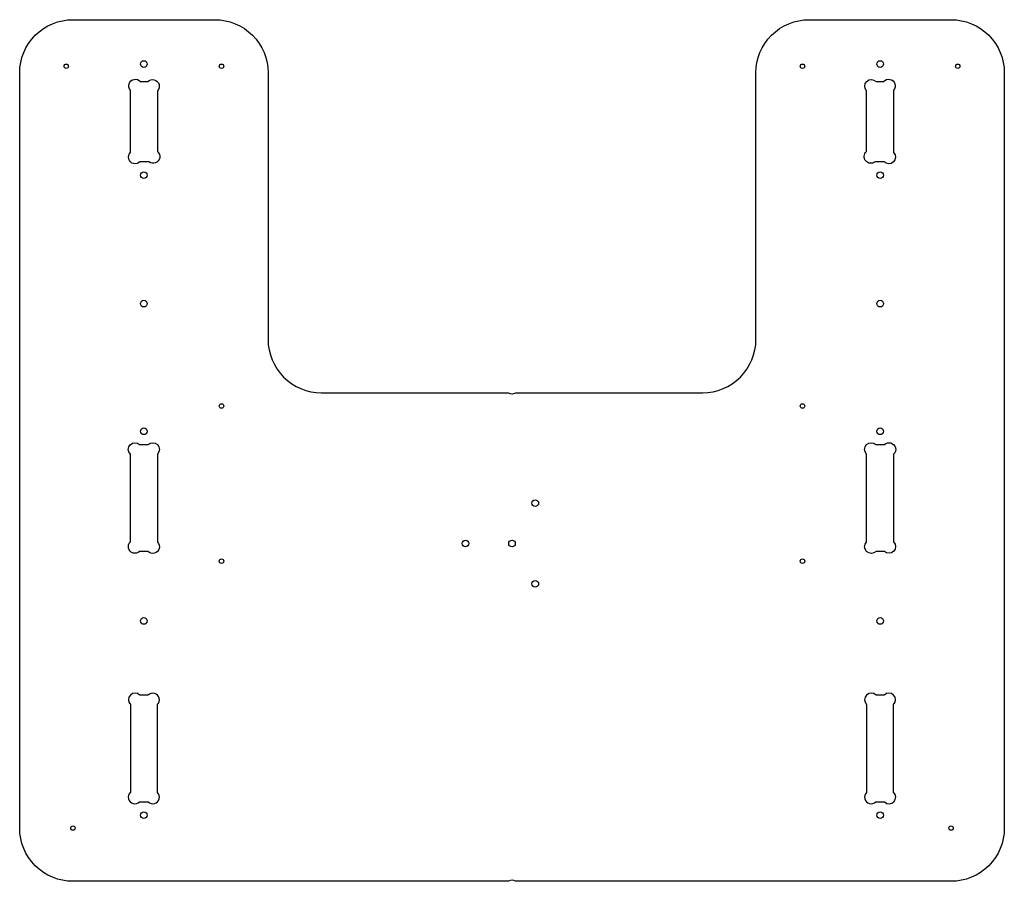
# Model space of a CAD drawing. Header units: millimetres. Extents: x -1760 to -1316, y -2526 to -2138.
import ezdxf

# ---------------------------------------------------------------- set-up
doc = ezdxf.new("R2010")
doc.units = ezdxf.units.MM
doc.layers.get('0').update_dxf_attribs({"linetype": 'CONTINUOUS'})

msp = doc.modelspace()

# ---------------------------------------------------------------- linework, layer by layer
for points in [[(-1536.81, -2526.3, 0.283672), (-1539.97, -2526.3), (-1736.39, -2526.3, -0.414214), (-1760.39, -2502.3), (-1760.39, -2161.62, -0.414214), (-1736.39, -2137.62), (-1672.39, -2137.62, -0.414214), (-1648.39, -2161.62), (-1648.39, -2281.89, 0.414214), (-1624.39, -2305.89), (-1540.05, -2305.89, 0.301511), (-1536.73, -2305.89), (-1452.39, -2305.89, 0.414214), (-1428.39, -2281.89), (-1428.39, -2161.62, -0.414214), (-1404.39, -2137.62), (-1340.39, -2137.62, -0.414214), (-1316.39, -2161.62), (-1316.39, -2502.3, -0.414214), (-1340.39, -2526.3)], [(-1710.49, -2197.58), (-1710.49, -2169.47, -1), (-1705.97, -2165.52), (-1702.59, -2165.52, -1), (-1698.29, -2169.71), (-1698.29, -2197.11, -1), (-1702.13, -2201.72), (-1706.15, -2201.72, -1)], [(-1366.29, -2169.47), (-1366.29, -2197.58, -1), (-1370.63, -2201.72), (-1374.65, -2201.72, -1), (-1378.49, -2197.11), (-1378.49, -2169.71, -1), (-1374.19, -2165.52), (-1370.81, -2165.52, -1)], [(-1710.49, -2373.2), (-1710.49, -2333.61, -1), (-1706.31, -2329.3), (-1702.51, -2329.3, -1), (-1698.29, -2333.57), (-1698.29, -2373.27, -1), (-1702.55, -2377.5), (-1706.31, -2377.5, -1)], [(-1366.29, -2333.61), (-1366.29, -2373.2, -1), (-1370.47, -2377.5), (-1374.23, -2377.5, -1), (-1378.49, -2373.27), (-1378.49, -2333.57, -1), (-1374.27, -2329.3), (-1370.47, -2329.3, -1)], [(-1702.46, -2490.5, 1), (-1698.29, -2486.19), (-1698.29, -2446.54, 1), (-1702.54, -2442.3), (-1706.22, -2442.3, 1), (-1710.49, -2446.51), (-1710.49, -2486.16, 1), (-1706.35, -2490.5)], [(-1378.49, -2486.19, 1), (-1374.32, -2490.5), (-1370.43, -2490.5, 1), (-1366.29, -2486.16), (-1366.29, -2446.51, 1), (-1370.56, -2442.3), (-1374.24, -2442.3, 1), (-1378.49, -2446.54)]]:
    msp.add_lwpolyline(points, format="xyb", close=True)
for centre, radius in [((-1739.39, -2158.62), 1), ((-1704.39, -2157.62), 1.5), ((-1669.39, -2158.62), 1), ((-1407.39, -2158.62), 1), ((-1372.39, -2157.62), 1.5), ((-1337.39, -2158.62), 1), ((-1704.39, -2207.72), 1.5), ((-1372.39, -2207.72), 1.5), ((-1704.39, -2265.72), 1.5), ((-1372.39, -2265.72), 1.5), ((-1669.39, -2311.89), 1), ((-1407.39, -2311.89), 1), ((-1704.39, -2323.3), 1.5), ((-1372.39, -2323.3), 1.5), ((-1527.89, -2355.7), 1.5), ((-1559.39, -2373.89), 1.5), ((-1538.39, -2373.89), 1.5), ((-1669.39, -2381.89), 1), ((-1407.39, -2381.89), 1), ((-1527.89, -2392.07), 1.5), ((-1704.39, -2408.86), 1.5), ((-1372.39, -2408.86), 1.5), ((-1704.39, -2496.5), 1.5), ((-1372.39, -2496.5), 1.5), ((-1736.39, -2502.3), 1), ((-1340.39, -2502.3), 1)]:
    msp.add_circle(centre, radius)

doc.saveas('drawing.dxf')
